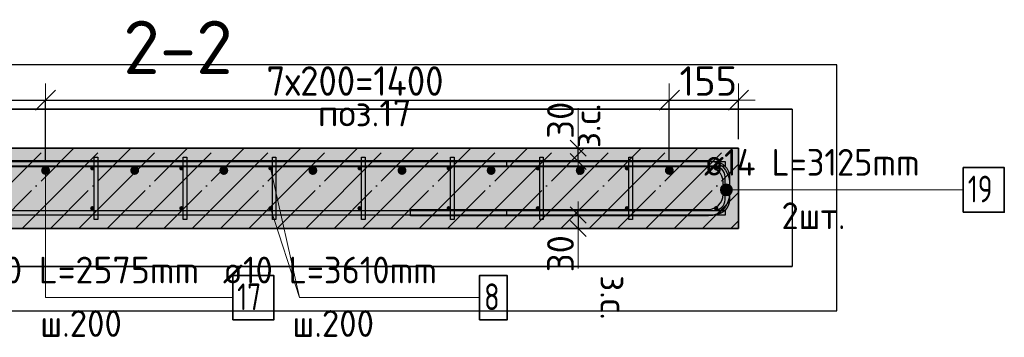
# Model space of a CAD drawing. Header units: millimetres. Extents: x -24871 to 40608, y -2869 to 48080.
# Tile 106 of 119: x 33442 to 35652, y 34323 to 35037. Entities that reach past the tile are written whole.
import ezdxf

# ---------------------------------------------------------------- set-up
doc = ezdxf.new("R2010")
doc.units = ezdxf.units.MM
doc.header["$PDMODE"] = 65
doc.linetypes.add('______11', pattern=[150, 120, -15, 0, -15])
doc.linetypes.add('______5', pattern=[330, 240, -30, 30, -30])
for name, color, linetype, lineweight in [('Standard', 7, 'Continuous', 25), ('Арм.стержн. Арматура края', 96, 'Continuous', 35), ('Арм.стержн. вертикальными 1', 22, 'Continuous', 35), ('Арм.стержн.горизонт. 1', 180, 'Continuous', 35), ('Арм.стержн.горизонт. 2', 202, 'Continuous', 35), ('Размерная линия_ общее', 7, 'Continuous', 13), ('Размерная линия_ общее_1', 7, 'Continuous', 13)]:
    doc.layers.add(name, color=color, linetype=linetype, lineweight=lineweight)
doc.layers.add('Арм.стержн. вертикальными 2', color=7, linetype='Continuous', lineweight=35, true_color=0x006e00)
doc.layers.add('Арм.стержн.Стяжки', color=7, linetype='Continuous', lineweight=35, true_color=0x501e0f)
doc.styles.add('ISOCPEUR', font='ISOCPEUR')
doc.dimstyles.new('DIMSTYLE_10', dxfattribs={"dimtxt": 60, "dimasz": 60, "dimexe": 0, "dimexo": 0.001, "dimgap": 30, "dimtad": 2, "dimdec": 0, "dimrnd": 5, "dimzin": 12, "dimdsep": 46, "dimtxsty": 'ISOCPEUR', "dimblk1": 'ALL_ML_STRICH', "dimblk2": 'ALL_ML_STRICH', "dimsah": 1, "dimcen": 0, "dimse1": 1, "dimse2": 1, "dimclrd": 7, "dimclre": 256, "dimclrt": 7, "dimadec": 0, "dimazin": 0, "dimtfac": 1, "dimtdec": 0, "dimtix": 1, "dimtmove": 2, "dimatfit": 3, "dimfxl": 0, "dimtvp": 1.2, "dimtzin": 0, "dimlwd": 0, "dimlwe": -3, "dimarcsym": 0})
doc.dimstyles.new('DIMSTYLE_4', dxfattribs={"dimtxt": 66, "dimasz": 75, "dimexe": 0, "dimexo": 0, "dimgap": 33, "dimtad": 2, "dimdec": 0, "dimrnd": 5, "dimzin": 12, "dimdsep": 46, "dimtxsty": 'ISOCPEUR', "dimblk1": 'ALL_ML_STRICH', "dimblk2": 'ALL_ML_STRICH', "dimsah": 1, "dimcen": 0, "dimclrd": 7, "dimclre": 256, "dimclrt": 7, "dimadec": 0, "dimazin": 0, "dimtfac": 1, "dimtdec": 0, "dimtix": 1, "dimtmove": 2, "dimatfit": 3, "dimfxl": 0, "dimtvp": 1.2, "dimtzin": 0, "dimlwd": 0, "dimlwe": -3, "dimarcsym": 0})
doc.dimstyles.new('DIMSTYLE_5', dxfattribs={"dimtxt": 66, "dimasz": 75, "dimexe": 0, "dimexo": 0, "dimgap": 33, "dimtad": 2, "dimdec": 0, "dimrnd": 5, "dimzin": 12, "dimdsep": 46, "dimtxsty": 'ISOCPEUR', "dimblk1": 'ALL_ML_STRICH', "dimblk2": 'ALL_ML_STRICH', "dimsah": 1, "dimcen": 0, "dimclrd": 7, "dimclre": 256, "dimclrt": 7, "dimadec": 0, "dimazin": 0, "dimtfac": 1, "dimtdec": 0, "dimtix": 1, "dimtmove": 2, "dimatfit": 3, "dimfxl": 0, "dimtzin": 0, "dimlwd": 0, "dimlwe": -3, "dimarcsym": 0})

# ---------------------------------------------------------------- blocks, each defined once
blk = doc.blocks.new('ALL_ML_STRICH')
at = {"color": 0, "linetype": 'ByBlock', "lineweight": -2}
for p, q in [((-0.3, -0.3), (0.3, 0.3)), ((0, -0.5), (0, 0.5)), ((-1, 0), (0.5, 0))]:
    blk.add_line(p, q, dxfattribs=at)
blk = doc.blocks.new('*D179')
at = {"layer": 'DEFPOINTS', "color": 7, "linetype": 'Continuous', "lineweight": 13, "transparency": 33554687}
for p in [(34687, 34748), (34687, 34718), (34695.7, 34718)]:
    blk.add_point(p, dxfattribs=at)
at = {"layer": 'Размерная линия_ общее_1', "color": 7, "linetype": 'Continuous', "lineweight": -2, "transparency": 33554687}
blk.add_line((34695.7, 34718), (34695.7, 34748), dxfattribs=at)
at = {"layer": 'Размерная линия_ общее_1', "color": 7, "linetype": 'Continuous', "lineweight": 13, "transparency": 33554687, "xscale": 60, "yscale": 60, "zscale": 60}
for p, rotation in [((34695.7, 34718), 270), ((34695.7, 34748), 90)]:
    blk.add_blockref('ALL_ML_STRICH', p, dxfattribs=dict(at, rotation=rotation))
at = {"layer": 'Размерная линия_ общее_1', "color": 7, "linetype": 'Continuous', "lineweight": 13, "transparency": 33554687, "insert": (34655.7, 34810.8), "char_height": 60, "width": 120, "attachment_point": 5, "rotation": 90, "style": 'ISOCPEUR'}
blk.add_mtext('\\A1;{30}', dxfattribs=at)
at = {"layer": 'Размерная линия_ общее_1', "color": 7, "linetype": 'Continuous', "lineweight": 13, "transparency": 33554687, "insert": (34685.4, 34748.1), "char_height": 60, "width": 3, "attachment_point": 1, "rotation": 90, "line_spacing_factor": 0.60241, "style": 'ISOCPEUR'}
blk.add_mtext('з.с.', dxfattribs=at)
blk = doc.blocks.new('*D180')
at = {"layer": 'DEFPOINTS', "color": 7, "linetype": 'Continuous', "lineweight": 13, "transparency": 33554687}
for p in [(34687, 34598), (34695.7, 34598), (34687, 34568)]:
    blk.add_point(p, dxfattribs=at)
at = {"layer": 'Размерная линия_ общее_1', "color": 7, "linetype": 'Continuous', "lineweight": -2, "transparency": 33554687}
blk.add_line((34695.7, 34598), (34695.7, 34568), dxfattribs=at)
at = {"layer": 'Размерная линия_ общее_1', "color": 7, "linetype": 'Continuous', "lineweight": 13, "transparency": 33554687, "xscale": 60, "yscale": 60, "zscale": 60}
for p, rotation in [((34695.7, 34598), 90), ((34695.7, 34568), 270)]:
    blk.add_blockref('ALL_ML_STRICH', p, dxfattribs=dict(at, rotation=rotation))
at = {"layer": 'Размерная линия_ общее_1', "color": 7, "linetype": 'Continuous', "lineweight": 13, "transparency": 33554687, "insert": (34655.7, 34511.2), "char_height": 60, "width": 120, "attachment_point": 5, "rotation": 90, "style": 'ISOCPEUR'}
blk.add_mtext('\\A1;{30}', dxfattribs=at)
at = {"layer": 'Размерная линия_ общее_1', "color": 7, "linetype": 'Continuous', "lineweight": 13, "transparency": 33554687, "insert": (34805.4, 34462.9), "char_height": 60, "width": 3, "attachment_point": 1, "rotation": 270, "line_spacing_factor": 0.60241, "style": 'ISOCPEUR'}
blk.add_mtext('з.с.', dxfattribs=at)
blk = doc.blocks.new('*D456')
at = {"layer": 'DEFPOINTS', "color": 7, "linetype": 'Continuous', "lineweight": 13, "transparency": 33554687}
for p in [(33170, 34855.8), (33170, 34703), (33500, 34698)]:
    blk.add_point(p, dxfattribs=at)
at = {"layer": 'Размерная линия_ общее', "color": 253, "linetype": 'Continuous', "lineweight": -2, "true_color": 0xa0a0a0, "transparency": 33554687}
for p, q in [((33170, 34723), (33170, 34855.8)), ((33500, 34718), (33500, 34855.8))]:
    blk.add_line(p, q, dxfattribs=at)
at = {"layer": 'Размерная линия_ общее', "color": 7, "linetype": 'Continuous', "lineweight": -2, "transparency": 33554687}
blk.add_line((33170, 34855.8), (33500, 34855.8), dxfattribs=at)
at = {"layer": 'Размерная линия_ общее', "color": 7, "linetype": 'Continuous', "lineweight": 13, "transparency": 33554687, "xscale": 75, "yscale": 75, "zscale": 75, "rotation": 180}
blk.add_blockref('ALL_ML_STRICH', (33170, 34855.8), dxfattribs=at)
at = {"layer": 'Размерная линия_ общее', "color": 7, "linetype": 'Continuous', "lineweight": 13, "transparency": 33554687, "xscale": 75, "yscale": 75, "zscale": 75}
blk.add_blockref('ALL_ML_STRICH', (33500, 34855.8), dxfattribs=at)
at = {"layer": 'Размерная линия_ общее', "color": 7, "linetype": 'Continuous', "lineweight": 13, "transparency": 33554687, "insert": (33338.3, 34898.8), "char_height": 66, "width": 198, "attachment_point": 5, "style": 'ISOCPEUR'}
blk.add_mtext('\\A1;{330}', dxfattribs=at)
blk = doc.blocks.new('*D457')
at = {"layer": 'DEFPOINTS', "color": 7, "linetype": 'Continuous', "lineweight": 13, "transparency": 33554687}
for p in [(33500, 34855.8), (33500, 34698), (34900, 34698)]:
    blk.add_point(p, dxfattribs=at)
at = {"layer": 'Размерная линия_ общее', "color": 253, "linetype": 'Continuous', "lineweight": -2, "true_color": 0xa0a0a0, "transparency": 33554687}
for p, q in [((33500, 34718), (33500, 34855.8)), ((34900, 34718), (34900, 34855.8))]:
    blk.add_line(p, q, dxfattribs=at)
at = {"layer": 'Размерная линия_ общее', "color": 7, "linetype": 'Continuous', "lineweight": -2, "transparency": 33554687}
blk.add_line((33500, 34855.8), (34900, 34855.8), dxfattribs=at)
at = {"layer": 'Размерная линия_ общее', "color": 7, "linetype": 'Continuous', "lineweight": 13, "transparency": 33554687, "xscale": 75, "yscale": 75, "zscale": 75, "rotation": 180}
blk.add_blockref('ALL_ML_STRICH', (33500, 34855.8), dxfattribs=at)
at = {"layer": 'Размерная линия_ общее', "color": 7, "linetype": 'Continuous', "lineweight": 13, "transparency": 33554687, "xscale": 75, "yscale": 75, "zscale": 75}
blk.add_blockref('ALL_ML_STRICH', (34900, 34855.8), dxfattribs=at)
at = {"layer": 'Размерная линия_ общее', "color": 7, "linetype": 'Continuous', "lineweight": 13, "transparency": 33554687, "insert": (33996, 34931.8), "char_height": 66, "width": 3.3, "attachment_point": 1, "line_spacing_factor": 0.60241, "style": 'ISOCPEUR'}
blk.add_mtext('\\W0.91;7х200=1400', dxfattribs=at)
blk = doc.blocks.new('*D458')
at = {"layer": 'DEFPOINTS', "color": 7, "linetype": 'Continuous', "lineweight": 13, "transparency": 33554687}
for p in [(34900, 34855.8), (35055, 34748), (34900, 34698)]:
    blk.add_point(p, dxfattribs=at)
at = {"layer": 'Размерная линия_ общее', "color": 253, "linetype": 'Continuous', "lineweight": -2, "true_color": 0xa0a0a0, "transparency": 33554687}
for p, q in [((34900, 34718), (34900, 34855.8)), ((35055, 34768), (35055, 34855.8))]:
    blk.add_line(p, q, dxfattribs=at)
at = {"layer": 'Размерная линия_ общее', "color": 7, "linetype": 'Continuous', "lineweight": -2, "transparency": 33554687}
blk.add_line((34900, 34855.8), (35055, 34855.8), dxfattribs=at)
at = {"layer": 'Размерная линия_ общее', "color": 7, "linetype": 'Continuous', "lineweight": 13, "transparency": 33554687, "xscale": 75, "yscale": 75, "zscale": 75, "rotation": 180}
blk.add_blockref('ALL_ML_STRICH', (34900, 34855.8), dxfattribs=at)
at = {"layer": 'Размерная линия_ общее', "color": 7, "linetype": 'Continuous', "lineweight": 13, "transparency": 33554687, "xscale": 75, "yscale": 75, "zscale": 75}
blk.add_blockref('ALL_ML_STRICH', (35055, 34855.8), dxfattribs=at)
at = {"layer": 'Размерная линия_ общее', "color": 7, "linetype": 'Continuous', "lineweight": 13, "transparency": 33554687, "insert": (34987.4, 34898.8), "char_height": 66, "width": 198, "attachment_point": 5, "style": 'ISOCPEUR'}
blk.add_mtext('\\A1;{155}', dxfattribs=at)

msp = doc.modelspace()

# ---------------------------------------------------------------- hatches: boundary and pattern name
at = {"layer": 'Standard', "linetype": 'Continuous', "lineweight": -3, "transparency": 33554687}
msp.add_hatch(color=7, dxfattribs=at).paths.add_polyline_path([(33235, 34748), (33235, 34568), (35055, 34568), (35055, 34748)])
at = {"layer": 'Арм.стержн. вертикальными 1', "linetype": 'Continuous', "lineweight": 50, "transparency": 33554687}
for points in [[(33610, 34703), (33609.6, 34704.9), (33608.5, 34706.6), (33606.9, 34707.6), (33605, 34708), (33603.1, 34707.6), (33601.5, 34706.6), (33600.4, 34704.9), (33600, 34703), (33600.4, 34701.1), (33601.5, 34699.5), (33603.1, 34698.4), (33605, 34698), (33606.9, 34698.4), (33608.5, 34699.5), (33609.6, 34701.1)], [(33810, 34703), (33809.6, 34704.9), (33808.5, 34706.6), (33806.9, 34707.6), (33805, 34708), (33803.1, 34707.6), (33801.5, 34706.6), (33800.4, 34704.9), (33800, 34703), (33800.4, 34701.1), (33801.5, 34699.5), (33803.1, 34698.4), (33805, 34698), (33806.9, 34698.4), (33808.5, 34699.5), (33809.6, 34701.1)], [(34010, 34703), (34009.6, 34704.9), (34008.5, 34706.6), (34006.9, 34707.6), (34005, 34708), (34003.1, 34707.6), (34001.5, 34706.6), (34000.4, 34704.9), (34000, 34703), (34000.4, 34701.1), (34001.5, 34699.5), (34003.1, 34698.4), (34005, 34698), (34006.9, 34698.4), (34008.5, 34699.5), (34009.6, 34701.1)], [(34210, 34703), (34209.6, 34704.9), (34208.5, 34706.6), (34206.9, 34707.6), (34205, 34708), (34203.1, 34707.6), (34201.5, 34706.6), (34200.4, 34704.9), (34200, 34703), (34200.4, 34701.1), (34201.5, 34699.5), (34203.1, 34698.4), (34205, 34698), (34206.9, 34698.4), (34208.5, 34699.5), (34209.6, 34701.1)], [(34410, 34703), (34409.6, 34704.9), (34408.5, 34706.6), (34406.9, 34707.6), (34405, 34708), (34403.1, 34707.6), (34401.5, 34706.6), (34400.4, 34704.9), (34400, 34703), (34400.4, 34701.1), (34401.5, 34699.5), (34403.1, 34698.4), (34405, 34698), (34406.9, 34698.4), (34408.5, 34699.5), (34409.6, 34701.1)], [(34610, 34703), (34609.6, 34704.9), (34608.5, 34706.6), (34606.9, 34707.6), (34605, 34708), (34603.1, 34707.6), (34601.5, 34706.6), (34600.4, 34704.9), (34600, 34703), (34600.4, 34701.1), (34601.5, 34699.5), (34603.1, 34698.4), (34605, 34698), (34606.9, 34698.4), (34608.5, 34699.5), (34609.6, 34701.1)], [(34810, 34703), (34809.6, 34704.9), (34808.5, 34706.6), (34806.9, 34707.6), (34805, 34708), (34803.1, 34707.6), (34801.5, 34706.6), (34800.4, 34704.9), (34800, 34703), (34800.4, 34701.1), (34801.5, 34699.5), (34803.1, 34698.4), (34805, 34698), (34806.9, 34698.4), (34808.5, 34699.5), (34809.6, 34701.1)], [(35010, 34703), (35009.6, 34704.9), (35008.5, 34706.6), (35006.9, 34707.6), (35005, 34708), (35003.1, 34707.6), (35001.5, 34706.6), (35000.4, 34704.9), (35000, 34703), (35000.4, 34701.1), (35001.5, 34699.5), (35003.1, 34698.4), (35005, 34698), (35006.9, 34698.4), (35008.5, 34699.5), (35009.6, 34701.1)], [(33610, 34613), (33609.6, 34614.9), (33608.5, 34616.6), (33606.9, 34617.6), (33605, 34618), (33603.1, 34617.6), (33601.5, 34616.6), (33600.4, 34614.9), (33600, 34613), (33600.4, 34611.1), (33601.5, 34609.5), (33603.1, 34608.4), (33605, 34608), (33606.9, 34608.4), (33608.5, 34609.5), (33609.6, 34611.1)], [(33810, 34613), (33809.6, 34614.9), (33808.5, 34616.6), (33806.9, 34617.6), (33805, 34618), (33803.1, 34617.6), (33801.5, 34616.6), (33800.4, 34614.9), (33800, 34613), (33800.4, 34611.1), (33801.5, 34609.5), (33803.1, 34608.4), (33805, 34608), (33806.9, 34608.4), (33808.5, 34609.5), (33809.6, 34611.1)], [(34010, 34613), (34009.6, 34614.9), (34008.5, 34616.6), (34006.9, 34617.6), (34005, 34618), (34003.1, 34617.6), (34001.5, 34616.6), (34000.4, 34614.9), (34000, 34613), (34000.4, 34611.1), (34001.5, 34609.5), (34003.1, 34608.4), (34005, 34608), (34006.9, 34608.4), (34008.5, 34609.5), (34009.6, 34611.1)], [(34210, 34613), (34209.6, 34614.9), (34208.5, 34616.6), (34206.9, 34617.6), (34205, 34618), (34203.1, 34617.6), (34201.5, 34616.6), (34200.4, 34614.9), (34200, 34613), (34200.4, 34611.1), (34201.5, 34609.5), (34203.1, 34608.4), (34205, 34608), (34206.9, 34608.4), (34208.5, 34609.5), (34209.6, 34611.1)], [(34410, 34613), (34409.6, 34614.9), (34408.5, 34616.6), (34406.9, 34617.6), (34405, 34618), (34403.1, 34617.6), (34401.5, 34616.6), (34400.4, 34614.9), (34400, 34613), (34400.4, 34611.1), (34401.5, 34609.5), (34403.1, 34608.4), (34405, 34608), (34406.9, 34608.4), (34408.5, 34609.5), (34409.6, 34611.1)], [(34610, 34613), (34609.6, 34614.9), (34608.5, 34616.6), (34606.9, 34617.6), (34605, 34618), (34603.1, 34617.6), (34601.5, 34616.6), (34600.4, 34614.9), (34600, 34613), (34600.4, 34611.1), (34601.5, 34609.5), (34603.1, 34608.4), (34605, 34608), (34606.9, 34608.4), (34608.5, 34609.5), (34609.6, 34611.1)], [(34810, 34613), (34809.6, 34614.9), (34808.5, 34616.6), (34806.9, 34617.6), (34805, 34618), (34803.1, 34617.6), (34801.5, 34616.6), (34800.4, 34614.9), (34800, 34613), (34800.4, 34611.1), (34801.5, 34609.5), (34803.1, 34608.4), (34805, 34608), (34806.9, 34608.4), (34808.5, 34609.5), (34809.6, 34611.1)], [(35010, 34613), (35009.6, 34614.9), (35008.5, 34616.6), (35006.9, 34617.6), (35005, 34618), (35003.1, 34617.6), (35001.5, 34616.6), (35000.4, 34614.9), (35000, 34613), (35000.4, 34611.1), (35001.5, 34609.5), (35003.1, 34608.4), (35005, 34608), (35006.9, 34608.4), (35008.5, 34609.5), (35009.6, 34611.1)]]:
    msp.add_hatch(color=4, dxfattribs=at).paths.add_polyline_path(points)
at = {"layer": 'Арм.стержн. вертикальными 2', "linetype": 'Continuous', "lineweight": 50, "transparency": 33554687}
for points in [[(33510, 34698), (33509.2, 34701.9), (33507.1, 34705.1), (33503.8, 34707.3), (33500, 34708), (33496.2, 34707.3), (33492.9, 34705.1), (33490.8, 34701.9), (33490, 34698), (33490.8, 34694.2), (33492.9, 34691), (33496.2, 34688.8), (33500, 34688), (33503.8, 34688.8), (33507.1, 34691), (33509.2, 34694.2)], [(33710, 34698), (33709.2, 34701.9), (33707.1, 34705.1), (33703.8, 34707.3), (33700, 34708), (33696.2, 34707.3), (33692.9, 34705.1), (33690.8, 34701.9), (33690, 34698), (33690.8, 34694.2), (33692.9, 34691), (33696.2, 34688.8), (33700, 34688), (33703.8, 34688.8), (33707.1, 34691), (33709.2, 34694.2)], [(33910, 34698), (33909.2, 34701.9), (33907.1, 34705.1), (33903.8, 34707.3), (33900, 34708), (33896.2, 34707.3), (33892.9, 34705.1), (33890.8, 34701.9), (33890, 34698), (33890.8, 34694.2), (33892.9, 34691), (33896.2, 34688.8), (33900, 34688), (33903.8, 34688.8), (33907.1, 34691), (33909.2, 34694.2)], [(34110, 34698), (34109.2, 34701.9), (34107.1, 34705.1), (34103.8, 34707.3), (34100, 34708), (34096.2, 34707.3), (34092.9, 34705.1), (34090.8, 34701.9), (34090, 34698), (34090.8, 34694.2), (34092.9, 34691), (34096.2, 34688.8), (34100, 34688), (34103.8, 34688.8), (34107.1, 34691), (34109.2, 34694.2)], [(34310, 34698), (34309.2, 34701.9), (34307.1, 34705.1), (34303.8, 34707.3), (34300, 34708), (34296.2, 34707.3), (34292.9, 34705.1), (34290.8, 34701.9), (34290, 34698), (34290.8, 34694.2), (34292.9, 34691), (34296.2, 34688.8), (34300, 34688), (34303.8, 34688.8), (34307.1, 34691), (34309.2, 34694.2)], [(34510, 34698), (34509.2, 34701.9), (34507.1, 34705.1), (34503.8, 34707.3), (34500, 34708), (34496.2, 34707.3), (34492.9, 34705.1), (34490.8, 34701.9), (34490, 34698), (34490.8, 34694.2), (34492.9, 34691), (34496.2, 34688.8), (34500, 34688), (34503.8, 34688.8), (34507.1, 34691), (34509.2, 34694.2)], [(34710, 34698), (34709.2, 34701.9), (34707.1, 34705.1), (34703.8, 34707.3), (34700, 34708), (34696.2, 34707.3), (34692.9, 34705.1), (34690.8, 34701.9), (34690, 34698), (34690.8, 34694.2), (34692.9, 34691), (34696.2, 34688.8), (34700, 34688), (34703.8, 34688.8), (34707.1, 34691), (34709.2, 34694.2)], [(34910, 34698), (34909.2, 34701.9), (34907.1, 34705.1), (34903.8, 34707.3), (34900, 34708), (34896.2, 34707.3), (34892.9, 34705.1), (34890.8, 34701.9), (34890, 34698), (34890.8, 34694.2), (34892.9, 34691), (34896.2, 34688.8), (34900, 34688), (34903.8, 34688.8), (34907.1, 34691), (34909.2, 34694.2)]]:
    msp.add_hatch(color=7, dxfattribs=at).paths.add_polyline_path(points)
at = {"layer": 'Арм.стержн.горизонт. 2', "linetype": 'Continuous', "lineweight": 13, "transparency": 33554687}
for points in [[(35016.4, 34647.6), (35016.4, 34661.1), (35014.5, 34654.3)], [(35016.4, 34647.6), (35016.4, 34661.1), (35014.5, 34654.3)], [(35021.3, 34642.7), (35021.3, 34665.9), (35016.4, 34661.1)], [(35021.3, 34642.7), (35021.3, 34665.9), (35016.4, 34661.1)], [(35021.3, 34642.7), (35016.4, 34661.1), (35016.4, 34647.6)], [(35021.3, 34642.7), (35016.4, 34661.1), (35016.4, 34647.6)], [(35028, 34640.8), (35028, 34667.8), (35021.3, 34665.9)], [(35028, 34640.8), (35028, 34667.8), (35021.3, 34665.9)], [(35028, 34640.8), (35021.3, 34665.9), (35021.3, 34642.7)], [(35028, 34640.8), (35021.3, 34665.9), (35021.3, 34642.7)], [(35034.8, 34642.7), (35034.8, 34665.9), (35028, 34667.8)], [(35034.8, 34642.7), (35028, 34667.8), (35028, 34640.8)], [(35034.8, 34642.7), (35034.8, 34665.9), (35028, 34667.8)], [(35034.8, 34642.7), (35028, 34667.8), (35028, 34640.8)], [(35039.6, 34647.6), (35039.6, 34661.1), (35034.8, 34665.9)], [(35039.6, 34647.6), (35034.8, 34665.9), (35034.8, 34642.7)], [(35039.6, 34647.6), (35039.6, 34661.1), (35034.8, 34665.9)], [(35039.6, 34647.6), (35034.8, 34665.9), (35034.8, 34642.7)], [(35039.6, 34661.1), (35039.6, 34647.6), (35041.5, 34654.3)], [(35039.6, 34661.1), (35039.6, 34647.6), (35041.5, 34654.3)]]:
    msp.add_hatch(color=7, dxfattribs=at).paths.add_polyline_path(points)

# ---------------------------------------------------------------- linework, layer by layer
at = {"layer": 'Standard', "color": 52, "linetype": 'Continuous', "lineweight": -3, "transparency": 33554687}
for p, q in [((32566, 34835.4), (35176, 34835.4)), ((35176, 34835.4), (32566, 34835.4)), ((35176, 34835.4), (35176, 34482.5)), ((35176, 34835.4), (35176, 34482.5)), ((32566, 34482.5), (35176, 34482.5)), ((35176, 34482.5), (32566, 34482.5))]:
    msp.add_line(p, q, dxfattribs=at)
at = {"layer": 'Standard', "color": 7, "linetype": 'Continuous', "lineweight": 13, "transparency": 33554687}
for p, q in [((34695.7, 34748), (34695.7, 34838)), ((34005, 34703), (34070, 34412.4)), ((34695.7, 34568), (34695.7, 34478))]:
    msp.add_line(p, q, dxfattribs=at)
at = {"layer": 'Standard', "color": 7, "linetype": 'Continuous', "lineweight": 35, "transparency": 33554687}
for p, q in [((35055, 34748), (33235, 34748)), ((35055, 34568), (35055, 34748)), ((33235, 34568), (35055, 34568))]:
    msp.add_line(p, q, dxfattribs=at)
at = {"layer": 'Standard', "color": 253, "linetype": '______5', "lineweight": -3, "true_color": 0xababab, "transparency": 33554687}
for p, q in [((33320.1, 34568), (33500.1, 34748)), ((33447.4, 34568), (33627.4, 34748)), ((33574.6, 34568), (33754.6, 34748)), ((33701.9, 34568), (33881.9, 34748)), ((33829.2, 34568), (34009.2, 34748)), ((33956.5, 34568), (34136.5, 34748)), ((34083.8, 34568), (34263.8, 34748)), ((34211, 34568), (34391, 34748)), ((34338.3, 34568), (34518.3, 34748)), ((34465.6, 34568), (34645.6, 34748)), ((34592.9, 34568), (34772.9, 34748)), ((34720.1, 34568), (34900.1, 34748)), ((34847.4, 34568), (35027.4, 34748)), ((34974.7, 34568), (35055, 34648.3))]:
    msp.add_line(p, q, dxfattribs=at)
at = {"layer": 'Standard', "color": 253, "linetype": '______11', "lineweight": -3, "true_color": 0xababab, "transparency": 33554687}
for p, q in [((33383.7, 34568), (33563.7, 34748)), ((33511, 34568), (33691, 34748)), ((33638.3, 34568), (33818.3, 34748)), ((33765.6, 34568), (33945.6, 34748)), ((33892.8, 34568), (34072.8, 34748)), ((34020.1, 34568), (34200.1, 34748)), ((34147.4, 34568), (34327.4, 34748)), ((34274.7, 34568), (34454.7, 34748)), ((34401.9, 34568), (34581.9, 34748)), ((34529.2, 34568), (34709.2, 34748)), ((34656.5, 34568), (34836.5, 34748)), ((34783.8, 34568), (34963.8, 34748)), ((34911.1, 34568), (35055, 34711.9)), ((35038.3, 34568), (35055, 34584.7))]:
    msp.add_line(p, q, dxfattribs=at)
at = {"layer": 'Standard', "color": 7, "linetype": 'Continuous', "lineweight": 25, "transparency": 33554687}
msp.add_lwpolyline([(32466, 34382.5), (35276, 34382.5), (35276, 34935.4), (32466, 34935.4), (32466, 34382.5)], dxfattribs=at)
at = {"layer": 'Арм.стержн. Арматура края', "color": 4, "linetype": 'Continuous', "lineweight": 25, "transparency": 33554687}
msp.add_lwpolyline([(34535, 34608), (35001, 34608), (35005.5, 34608.7), (35010.1, 34610.2), (35014.3, 34612.5), (35017.7, 34615.4), (35020.5, 34618.8), (35022.9, 34623), (35024.4, 34627.5), (35025, 34632.1), (35025, 34684), (35024.4, 34688.5), (35022.9, 34693.1), (35020.5, 34697.3), (35017.7, 34700.7), (35014.3, 34703.5), (35010.1, 34705.9), (35005.5, 34707.4), (35001, 34708), (34535, 34708), (34535, 34718), (35001.7, 34718), (35007.8, 34717.2), (35014.1, 34715.1), (35020, 34711.8), (35024.8, 34707.8), (35028.8, 34703), (35032.1, 34697.1), (35034.2, 34690.8), (35035, 34684.7), (35035, 34631.4), (35034.2, 34625.3), (35032.1, 34618.9), (35028.8, 34613.1), (35024.8, 34608.3), (35020, 34604.2), (35014.1, 34601), (35007.8, 34598.9), (35001.7, 34598), (34535, 34598), (34535, 34608)], dxfattribs=at)
msp.add_lwpolyline([(34535, 34608), (35001, 34608), (35005.5, 34608.7), (35010.1, 34610.2), (35014.3, 34612.5), (35017.7, 34615.4), (35020.5, 34618.8), (35022.9, 34623), (35024.4, 34627.5), (35025, 34632.1), (35025, 34684), (35024.4, 34688.5), (35022.9, 34693.1), (35020.5, 34697.3), (35017.7, 34700.7), (35014.3, 34703.5), (35010.1, 34705.9), (35005.5, 34707.4), (35001, 34708), (34535, 34708), (34535, 34718), (35001.7, 34718), (35007.8, 34717.2), (35014.1, 34715.1), (35020, 34711.8), (35024.8, 34707.8), (35028.8, 34703), (35032.1, 34697.1), (35034.2, 34690.8), (35035, 34684.7), (35035, 34631.4), (35034.2, 34625.3), (35032.1, 34618.9), (35028.8, 34613.1), (35024.8, 34608.3), (35020, 34604.2), (35014.1, 34601), (35007.8, 34598.9), (35001.7, 34598), (34535, 34598), (34535, 34608)], dxfattribs=at)
at = {"layer": 'Арм.стержн. вертикальными 1', "color": 7, "linetype": 'Continuous', "lineweight": 13, "transparency": 33554687}
for q in [(34005, 34613), (34474, 34412.4)]:
    msp.add_line((34070, 34412.4), q, dxfattribs=at)
at = {"layer": 'Арм.стержн. вертикальными 1', "color": 7, "linetype": 'Continuous', "lineweight": 35, "transparency": 33554687}
msp.add_lwpolyline([(34474, 34362.4), (34536, 34362.4), (34536, 34462.4), (34474, 34462.4), (34474, 34362.4)], dxfattribs=at)
at = {"layer": 'Арм.стержн. вертикальными 2', "color": 7, "linetype": 'Continuous', "lineweight": 13, "transparency": 33554687}
for q in [(33500, 34698), (33920, 34412.4)]:
    msp.add_line((33500, 34412.4), q, dxfattribs=at)
at = {"layer": 'Арм.стержн. вертикальными 2', "color": 7, "linetype": 'Continuous', "lineweight": 35, "transparency": 33554687}
msp.add_lwpolyline([(33920, 34362.4), (34012, 34362.4), (34012, 34462.4), (33920, 34462.4), (33920, 34362.4)], dxfattribs=at)
at = {"layer": 'Арм.стержн.горизонт. 1', "color": 52, "linetype": 'Continuous', "lineweight": 25, "transparency": 33554687}
for p, q in [((35055, 34748), (35055, 34748)), ((35055, 34568), (35055, 34568))]:
    msp.add_line(p, q, dxfattribs=at)
at = {"layer": 'Арм.стержн.горизонт. 1', "color": 4, "linetype": 'Continuous', "lineweight": 25, "transparency": 33554687}
for points in [[(32561, 34718), (35025, 34718), (35025, 34708), (32561, 34708), (32561, 34718)], [(32561, 34718), (35025, 34718), (35025, 34708), (32561, 34708), (32561, 34718)], [(32561, 34608), (35025, 34608), (35025, 34598), (32561, 34598), (32561, 34608)], [(32561, 34608), (35025, 34608), (35025, 34598), (32561, 34598), (32561, 34608)]]:
    msp.add_lwpolyline(points, dxfattribs=at)
at = {"layer": 'Арм.стержн.горизонт. 2', "color": 7, "linetype": 'Continuous', "lineweight": 13, "transparency": 33554687}
for p, q in [((35014.5, 34654.3), (35014.5, 34654.3)), ((35014.5, 34654.3), (35014.5, 34654.3)), ((35028, 34667.8), (35028, 34667.8)), ((35028, 34667.8), (35028, 34667.8)), ((35151.9, 34654.3), (35028, 34654.3)), ((35151.9, 34654.3), (35028, 34654.3)), ((35041.5, 34654.3), (35041.5, 34654.3)), ((35041.5, 34654.3), (35041.5, 34654.3)), ((35151.9, 34654.3), (35559.9, 34654.3)), ((35028, 34640.8), (35028, 34640.8)), ((35028, 34640.8), (35028, 34640.8))]:
    msp.add_line(p, q, dxfattribs=at)
at = {"layer": 'Арм.стержн.горизонт. 2', "color": 7, "linetype": 'Continuous', "lineweight": 25, "transparency": 33554687}
for points in [[(32695, 34720), (34988.3, 34720), (34996.9, 34718.8), (35005.7, 34715.9), (35013.9, 34711.3), (35020.7, 34705.7), (35026.3, 34699), (35030.9, 34690.8), (35033.8, 34681.9), (35035, 34673.3), (35035, 34642.7), (35033.8, 34634.2), (35030.9, 34625.3), (35026.3, 34617.1), (35020.7, 34610.4), (35013.9, 34604.7), (35005.7, 34600.1), (34996.9, 34597.2), (34988.3, 34596), (34319, 34596), (34319, 34610)], [(32695, 34720), (34988.3, 34720), (34996.9, 34718.8), (35005.7, 34715.9), (35013.9, 34711.3), (35020.7, 34705.7), (35026.3, 34699), (35030.9, 34690.8), (35033.8, 34681.9), (35035, 34673.3), (35035, 34642.7), (35033.8, 34634.2), (35030.9, 34625.3), (35026.3, 34617.1), (35020.7, 34610.4), (35013.9, 34604.7), (35005.7, 34600.1), (34996.9, 34597.2), (34988.3, 34596), (34319, 34596), (34319, 34610)], [(34319, 34610), (34987.3, 34610), (34993.7, 34610.9), (35000.1, 34613), (35006, 34616.3), (35010.7, 34620.3), (35014.7, 34625.1), (35018, 34630.9), (35020.1, 34637.4), (35021, 34643.7), (35021, 34672.4), (35020.1, 34678.7), (35018, 34685.1), (35014.7, 34691), (35010.7, 34695.8), (35006, 34699.7), (35000.1, 34703), (34993.7, 34705.1), (34987.3, 34706), (32695, 34706)], [(34319, 34610), (34987.3, 34610), (34993.7, 34610.9), (35000.1, 34613), (35006, 34616.3), (35010.7, 34620.3), (35014.7, 34625.1), (35018, 34630.9), (35020.1, 34637.4), (35021, 34643.7), (35021, 34672.4), (35020.1, 34678.7), (35018, 34685.1), (35014.7, 34691), (35010.7, 34695.8), (35006, 34699.7), (35000.1, 34703), (34993.7, 34705.1), (34987.3, 34706), (32695, 34706)]]:
    msp.add_lwpolyline(points, dxfattribs=at)
at = {"layer": 'Арм.стержн.горизонт. 2', "color": 7, "linetype": 'Continuous', "lineweight": 35, "transparency": 33554687}
msp.add_lwpolyline([(35559.9, 34604.3), (35651.9, 34604.3), (35651.9, 34704.3), (35559.9, 34704.3), (35559.9, 34604.3)], dxfattribs=at)
at = {"layer": 'Арм.стержн.горизонт. 2', "color": 7, "linetype": 'Continuous', "lineweight": 13, "transparency": 33554687}
msp.add_circle((35028, 34654.3), 13.5, dxfattribs=at)
msp.add_circle((35028, 34654.3), 13.5, dxfattribs=at)
at = {"layer": 'Арм.стержн.Стяжки', "color": 40, "linetype": 'Continuous', "lineweight": 25, "transparency": 33554687}
for points in [[(33609, 34588), (33609, 34728), (33617, 34728), (33617, 34588), (33609, 34588)], [(33809, 34588), (33809, 34728), (33817, 34728), (33817, 34588), (33809, 34588)], [(34009, 34588), (34009, 34728), (34017, 34728), (34017, 34588), (34009, 34588)], [(34209, 34588), (34209, 34728), (34217, 34728), (34217, 34588), (34209, 34588)], [(34409, 34588), (34409, 34728), (34417, 34728), (34417, 34588), (34409, 34588)], [(34609, 34588), (34609, 34728), (34617, 34728), (34617, 34588), (34609, 34588)], [(34809, 34588), (34809, 34728), (34817, 34728), (34817, 34588), (34809, 34588)]]:
    msp.add_lwpolyline(points, dxfattribs=at)

# ---------------------------------------------------------------- texts
at = {"layer": 'Standard', "color": 7, "linetype": 'Continuous', "lineweight": 13, "transparency": 33554687, "insert": (33674.3, 34974.4), "char_height": 120, "width": 306.783, "attachment_point": 4, "style": 'ISOCPEUR'}
msp.add_mtext('\\A1;{\\fISOCPEUR|i0|b0;\\H120.000000;\\W1.000000;\\C7;2-2}\\P', dxfattribs=at)
at = {"layer": 'Standard', "color": 7, "linetype": 'Continuous', "lineweight": 18, "transparency": 33554687, "insert": (34111.1, 34827.1), "char_height": 60, "width": 239.962, "attachment_point": 4, "style": 'ISOCPEUR'}
msp.add_mtext('\\A1;{\\fISOCPEUR|i0|b0;\\H60.000000;\\W1.000000;\\C7;поз.17}\\P', dxfattribs=at)
at = {"layer": 'Арм.стержн. вертикальными 1', "color": 7, "linetype": 'Continuous', "lineweight": 25, "transparency": 33554687, "char_height": 60, "attachment_point": 7, "style": 'ISOCPEUR'}
for s, insert, width in [('\\W0.94;ø10 L=3610mm ', (33898, 34444.4), 573.922), ('\\W0.78;8', (34484, 34384.4), 65.281), ('\\W0.95;ш.200 ', (34054, 34324.4), 262.399)]:
    msp.add_mtext(s, dxfattribs=dict(at, insert=insert, width=width))
at = {"layer": 'Арм.стержн. вертикальными 2', "color": 7, "linetype": 'Continuous', "lineweight": 25, "transparency": 33554687, "char_height": 60, "attachment_point": 7, "style": 'ISOCPEUR'}
for s, insert, width in [('\\W0.98;ø20 L=2575mm ', (33320, 34444.4), 599.089), ('\\W0.75;17', (33930, 34384.4), 94.456), ('\\W0.95;ш.200 ', (33488, 34324.4), 262.399)]:
    msp.add_mtext(s, dxfattribs=dict(at, insert=insert, width=width))
at = {"layer": 'Арм.стержн.горизонт. 2', "color": 7, "linetype": 'Continuous', "lineweight": 25, "transparency": 33554687, "char_height": 60, "attachment_point": 7, "style": 'ISOCPEUR'}
for s, insert, width in [('\\W0.94;ø14 L=3125mm ', (34977.9, 34686.3), 579.953), ('\\W0.75;19', (35569.9, 34626.3), 94.456), ('\\W0.94;2шт. ', (35151.9, 34566.3), 232.257)]:
    msp.add_mtext(s, dxfattribs=dict(at, insert=insert, width=width))

# ---------------------------------------------------------------- dimensions: what is measured, and where the dimension line sits
at = {"layer": 'Размерная линия_ общее', "color": 7, "linetype": 'Continuous', "lineweight": 13, "transparency": 33554687}
for base, p1, p2, dimstyle, picture, middle in [((33500, 34855.8), (33170, 34723), (33500, 34718), 'DIMSTYLE_5', '*D456', (33338.3, 34898.8)), ((35055, 34855.8), (34900, 34718), (35055, 34768), 'DIMSTYLE_4', '*D458', (34987.4, 34898.8))]:
    dim = msp.add_linear_dim(base=base, p1=p1, p2=p2, dimstyle=dimstyle, override={"dimpost": '<>', "dimclrd": 7, "dimclre": 253, "dimclrt": 7, "dimlwd": 0, "dimlwe": 65533}, dxfattribs=at)
    dim.commit()
    dim.dimension.update_dxf_attribs({"geometry": picture, "text_midpoint": middle, "dimtype": 160})
dim = msp.add_linear_dim(base=(34900, 34855.8), p1=(33500, 34718), p2=(34900, 34718), text='\\W0.91;7х200=1400', dimstyle='DIMSTYLE_5', override={"dimpost": '<>', "dimclrd": 7, "dimclre": 253, "dimclrt": 7, "dimlwd": 0, "dimlwe": 65533}, dxfattribs=at)
dim.commit()
dim.dimension.update_dxf_attribs({"geometry": '*D457', "text_midpoint": (34200, 34888.8), "dimtype": 160})
at = {"layer": 'Размерная линия_ общее_1', "color": 7, "linetype": 'Continuous', "lineweight": 13, "transparency": 33554687}
for base, p1, p2, angle, picture, middle in [((34695.7, 34748), (34687, 34718), (34687, 34748), 90, '*D179', (34655.7, 34810.8)), ((34695.7, 34568), (34687, 34598), (34687, 34568), 270, '*D180', (34655.7, 34511.2))]:
    dim = msp.add_linear_dim(base=base, p1=p1, p2=p2, angle=angle, text='<>\\Xз.с.', dimstyle='DIMSTYLE_10', override={"dimpost": '<>', "dimclrd": 7, "dimclre": 253, "dimclrt": 7, "dimlwd": 0, "dimlwe": 65533}, dxfattribs=at)
    dim.commit()
    dim.dimension.update_dxf_attribs({"geometry": picture, "text_midpoint": middle, "dimtype": 160})

doc.saveas('drawing.dxf')
